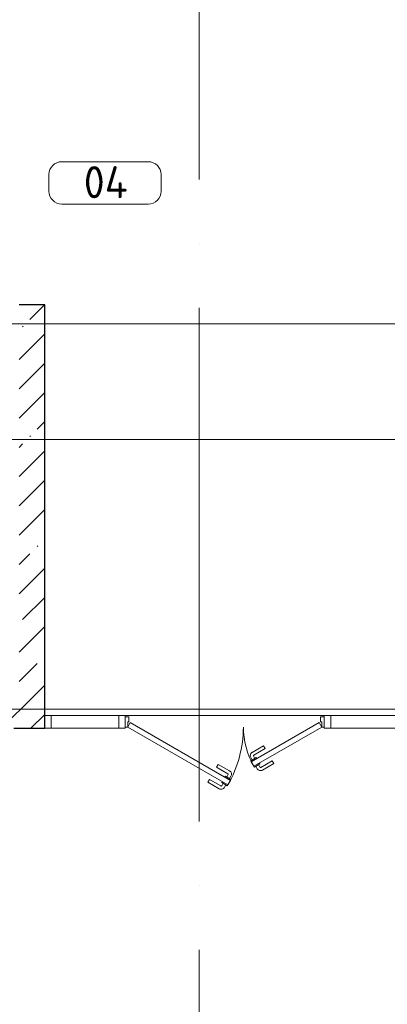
# Model space of a CAD drawing. Header units: millimetres. Extents: x -30540 to 173936, y -11730 to 122288.
# Tile 35 of 116: x 33965 to 36825, y 81400 to 89070. Entities that reach past the tile are written whole.
import ezdxf

# ---------------------------------------------------------------- set-up
doc = ezdxf.new("R2010")
doc.units = ezdxf.units.MM
doc.linetypes.add('ADSK_Линия сетки', pattern=[5000, 4000, -500, 0, -500])
for name, color, linetype, lineweight in [('A-AREA-____-IDEN', 7, 'Continuous', 9), ('A-DOOR-____-MCUT', 7, 'Continuous', 9), ('A-DOOR-____-OTLN', 7, 'Continuous', 18), ('A-DOOR-FRAM-MCUT', 7, 'Continuous', 9), ('A-FLOR-____-OTLN', 7, 'Continuous', 18), ('A-GLAZ-CURT-MCUT', 7, 'Continuous', 9), ('A-GLAZ-CURT-OTLN', 7, 'Continuous', 18), ('A-GLAZ-CWMG-MCUT', 7, 'Continuous', 9), ('A-GLAZ-CWMG-OTLN', 7, 'Continuous', 18), ('A-WALL-____-MCUT', 7, 'Continuous', 40), ('A-WALL-____-PATT', 7, 'Continuous', 40), ('S-GRID-____-OTLN', 7, 'Continuous', 9)]:
    doc.layers.add(name, color=color, linetype=linetype, lineweight=lineweight)
doc.styles.add('GOST Common_4', font='GOST_Common.ttf', dxfattribs={"height": 250})
pattern_1 = [(45, (0, 0), (-228.0985, 228.0985), []), (45, (228.1, 0), (-228.0985, 228.0985), [403.225, -80.645, 6.706, -73.939])]

# ---------------------------------------------------------------- blocks, each defined once
blk = doc.blocks.new('Системная панель - С остеклением-3654286-01 ЭМ')
at = {"layer": 'A-GLAZ-CURT-MCUT', "color": 254, "lineweight": 15, "true_color": 0xcccccc}
for p, q in [((262.5, 50), (-262.5, 50)), ((-262.5, 50), (-262.5, -50)), ((262.5, -50), (262.5, 50)), ((-262.5, -50), (262.5, -50))]:
    blk.add_line(p, q, dxfattribs=at)
blk = doc.blocks.new('АР_Дверь_Панель двупольная - АР_Дверь_Панель двупольная-4419792-01 ЭМ')
at = {"layer": 'A-DOOR-____-MCUT', "color": 254, "lineweight": 15, "true_color": 0xcccccc}
for p, q in [((-735, -5.4), (-755, -40)), ((-755, -40), (24.4, -490)), ((44.4, -455.4), (-735, -5.4)), ((206.7, -310.4), (735, -5.4)), ((755, -40), (226.7, -345)), ((735, -5.4), (755, -40)), ((226.7, -345), (206.7, -310.4)), ((24.4, -490), (44.4, -455.4))]:
    blk.add_line(p, q, dxfattribs=at)
at = {"layer": 'A-DOOR-____-OTLN', "color": 254, "lineweight": 5, "true_color": 0xcccccc}
for p, q in [((302.3, -185.9), (213.5, -237.2)), ((314.8, -207.5), (226, -258.8)), ((314.8, -207.5), (302.3, -185.9)), ((213.5, -297.2), (202.5, -278.1)), ((202.7, -303.4), (246, -278.4)), ((206.7, -310.4), (202.7, -303.4)), ((235.2, -284.7), (224.2, -265.6)), ((246, -278.4), (250, -285.4)), ((369.8, -302.8), (281, -354.1)), ((369.8, -302.8), (382.3, -324.5)), ((-63.7, -352.5), (-51.2, -330.9)), ((-63.7, -352.5), (25.1, -403.8)), ((-51.2, -330.9), (37.6, -382.2)), ((226.7, -345), (230.7, -351.9)), ((230.7, -351.9), (274, -326.9)), ((241.5, -345.7), (252.6, -364.7)), ((263.2, -333.2), (274.2, -352.2)), ((274, -326.9), (270, -320)), ((382.3, -324.5), (293.5, -375.7)), ((-118.7, -447.8), (-131.2, -469.5)), ((-118.7, -447.8), (-29.9, -499.1)), ((5.1, -423.4), (1.1, -430.4)), ((48.4, -448.4), (5.1, -423.4)), ((15.9, -429.7), (27, -410.6)), ((37.6, -442.2), (48.6, -423.1)), ((44.4, -455.4), (48.4, -448.4)), ((-131.2, -469.5), (-42.4, -520.7)), ((-12.1, -478.2), (-23.1, -497.2)), ((-22.9, -471.9), (-18.9, -465)), ((20.4, -496.9), (-22.9, -471.9)), ((9.6, -490.7), (-1.4, -509.7)), ((24.4, -490), (20.4, -496.9))]:
    blk.add_line(p, q, dxfattribs=at)
at = {"layer": 'A-DOOR-____-OTLN', "color": 254, "lineweight": 13, "true_color": 0xcccccc}
for centre, radius, start, end in [((-755, -40), 900, 330, 360), ((755, -40), 610, 180, 210)]:
    blk.add_arc(centre, radius, start, end, dxfattribs=at)
at = {"layer": 'A-DOOR-____-OTLN', "color": 254, "lineweight": 5, "true_color": 0xcccccc}
for centre, radius, start, end in [((228.5, -263.1), 30, 120, 210), ((228.5, -263.1), 4.99, 120, 210), ((22.6, -408.1), 30, 330, 60), ((278.5, -349.7), 30, 210, 300), ((278.5, -349.7), 4.99, 210, 300), ((22.6, -408.1), 4.99, 330, 60), ((-27.4, -494.7), 30, 240, 330), ((-27.4, -494.7), 4.99, 240, 330)]:
    blk.add_arc(centre, radius, start, end, dxfattribs=at)
at = {"layer": 'A-DOOR-FRAM-MCUT', "color": 254, "lineweight": 15, "true_color": 0xcccccc}
for p, q in [((-775, 40), (-775, -40)), ((-745, 40), (-775, 40)), ((-755, -40), (-755, 0)), ((-755, 0), (-745, 0)), ((-745, 0), (-745, 40)), ((745, 40), (775, 40)), ((745, 0), (745, 40)), ((775, 40), (775, -40)), ((-775, -40), (-755, -40)), ((755, 0), (745, 0)), ((755, -40), (755, 0)), ((775, -40), (755, -40))]:
    blk.add_line(p, q, dxfattribs=at)
blk = doc.blocks.new('Прямоугольный импост - 100х50-3654311-01 ЭМ')
at = {"layer": 'A-GLAZ-CWMG-MCUT', "color": 254, "lineweight": 15, "true_color": 0xcccccc}
for p, q in [((-50, 50), (0, 50)), ((-50, -50), (-50, 50)), ((0, 50), (0, -50)), ((0, -50), (-50, -50))]:
    blk.add_line(p, q, dxfattribs=at)
blk = doc.blocks.new('Прямоугольный импост - 100х50-3654280-01 ЭМ')
at = {"layer": 'A-GLAZ-CWMG-MCUT', "color": 254, "lineweight": 15, "true_color": 0xcccccc}
for p, q in [((-25, 50), (25, 50)), ((-25, 40), (-25, 50)), ((25, 50), (25, -50)), ((-25, -50), (-25, -40)), ((25, -50), (-25, -50))]:
    blk.add_line(p, q, dxfattribs=at)
blk = doc.blocks.new('Прямоугольный импост - 100х50-V51-01 ЭМ')
at = {"layer": 'A-GLAZ-CWMG-MCUT', "color": 254, "lineweight": 15, "true_color": 0xcccccc}
for p, q in [((-25, 50), (25, 50)), ((-25, -50), (-25, 50)), ((25, 50), (25, 40)), ((25, -50), (-25, -50)), ((25, -40), (25, -50))]:
    blk.add_line(p, q, dxfattribs=at)
blk = doc.blocks.new('Наметкина 10_РД_АР_К2_отсоединено_rvt-1-01 ЭМ')
at = {"layer": 'A-WALL-____-PATT', "lineweight": 5, "true_color": 0xcccccc}
h = blk.add_hatch(dxfattribs=at)
h.set_pattern_fill('FP_27', color=254, style=0, pattern_type=2)
h.set_pattern_definition(pattern_1)
h.paths.add_polyline_path([(34160.3, 83800), (34160.3, 86850), (33960.3, 86850), (33960.3, 83800)])
h = blk.add_hatch(dxfattribs=at)
h.set_pattern_fill('FP_27', color=254, style=0, pattern_type=2)
h.set_pattern_definition(pattern_1)
h.paths.add_polyline_path([(33838.3, 83550), (34160.3, 83550), (34160.3, 83800), (25010.3, 83800), (25010.3, 83550), (33820.3, 83550)])
at = {"layer": 'A-FLOR-____-OTLN', "color": 254, "lineweight": 13, "true_color": 0xcccccc}
blk.add_line((34785.3, 83650), (36335.3, 83650), dxfattribs=at)
at = {"layer": 'A-WALL-____-MCUT', "color": 254, "lineweight": 30, "true_color": 0xcccccc}
for p, q in [((34160.3, 86850), (33960.3, 86850)), ((34160.3, 83800), (34160.3, 86850)), ((34160.3, 83550), (34160.3, 83800)), ((33920.3, 83550), (34160.3, 83550))]:
    blk.add_line(p, q, dxfattribs=at)
at = {"layer": 'A-DOOR-____-OTLN', "color": 254, "lineweight": 13, "true_color": 0xcccccc}
blk.add_blockref('АР_Дверь_Панель двупольная - АР_Дверь_Панель двупольная-4419792-01 ЭМ', (35560.3, 83600), dxfattribs=at)
at = {"layer": 'A-GLAZ-CURT-OTLN', "color": 254, "lineweight": 13, "true_color": 0xcccccc, "rotation": 180}
for p in [(34472.8, 83600), (36647.8, 83600)]:
    blk.add_blockref('Системная панель - С остеклением-3654286-01 ЭМ', p, dxfattribs=at)
at = {"layer": 'A-GLAZ-CWMG-OTLN', "color": 254, "lineweight": 13, "true_color": 0xcccccc, "extrusion": (0, 0, -1)}
for name, p in [('Прямоугольный импост - 100х50-3654311-01 ЭМ', (-34160.3, 83600)), ('Прямоугольный импост - 100х50-3654280-01 ЭМ', (-34760.3, 83600)), ('Прямоугольный импост - 100х50-V51-01 ЭМ', (-36360.3, 83600))]:
    blk.add_blockref(name, p, dxfattribs=at)
blk = doc.blocks.new('Марка помещения 2 - Марка помещения 2-1605974-01 ЭМ')
at = {"layer": 'A-AREA-____-IDEN', "color": 253, "true_color": 0xaaaaaa}
for p, q in [((-1.797, 0.841), (1.569, 0.841)), ((-2.297, -0.309), (-2.297, 0.341)), ((2.069, 0.341), (2.069, -0.309)), ((1.569, -0.809), (-1.797, -0.809))]:
    blk.add_line(p, q, dxfattribs=at)
for centre, start, end in [((-1.797, 0.341), 90, 180), ((1.569, 0.341), 0, 90), ((-1.797, -0.309), 180, 270), ((1.569, -0.309), 270, 360)]:
    blk.add_arc(centre, 0.5, start, end, dxfattribs=at)

msp = doc.modelspace()

# ---------------------------------------------------------------- linework, layer by layer
at = {"layer": 'S-GRID-____-OTLN', "color": 253, "linetype": 'ADSK_Линия сетки', "true_color": 0xaaaaaa}
for p, q in [((35360.3, 67824.7), (35360.3, 122287.9)), ((67863.4, 86700), (12340.2, 86700)), ((67863.4, 85800), (9800.2, 85800)), ((67863.4, 83700), (9800.2, 83700))]:
    msp.add_line(p, q, dxfattribs=at)

# ---------------------------------------------------------------- block references
at = {"lineweight": 5}
msp.add_blockref('Наметкина 10_РД_АР_К2_отсоединено_rvt-1-01 ЭМ', (0, 0), dxfattribs=at)
at = {"layer": 'A-AREA-____-IDEN', "color": 253, "true_color": 0xaaaaaa, "xscale": 199.9999999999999, "yscale": 199.9999999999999, "zscale": 199.9999999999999}
msp.add_blockref('Марка помещения 2 - Марка помещения 2-1605974-01 ЭМ', (34651.8, 87795.3), dxfattribs=at)

# ---------------------------------------------------------------- texts
at = {"layer": 'A-AREA-____-IDEN', "color": 253, "true_color": 0xaaaaaa, "insert": (34463.3, 87929.1), "char_height": 250, "width": 464.979, "attachment_point": 1, "style": 'GOST Common_4'}
msp.add_mtext('04', dxfattribs=at)

doc.saveas('drawing.dxf')
